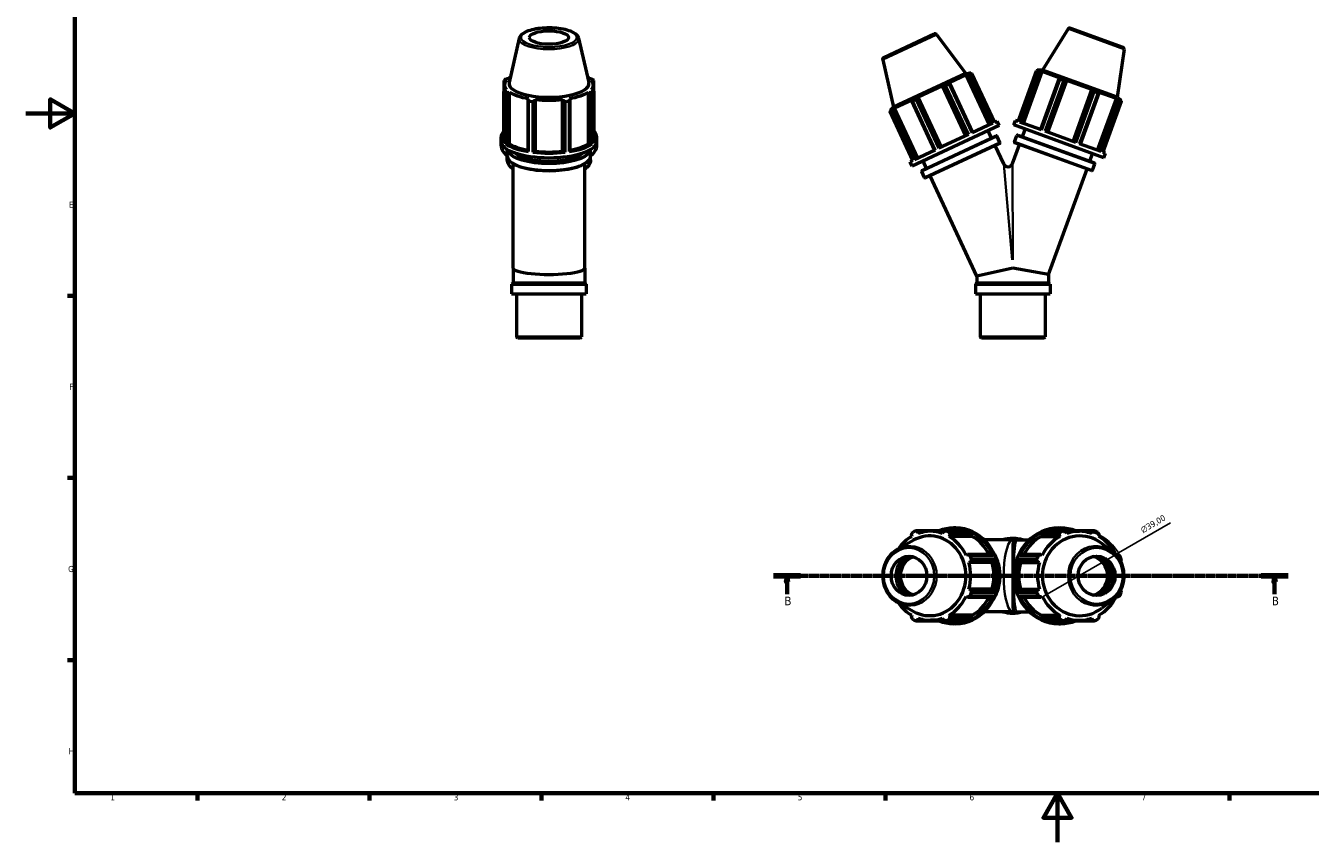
# Model space of a CAD drawing. Header units: millimetres. Extents: x 0 to 908, y 0 to 594.
# Tile 1 of 4: x 0 to 524, y 0 to 333. Entities that reach past the tile are written whole.
import ezdxf

# ---------------------------------------------------------------- set-up
doc = ezdxf.new("R2010")
doc.units = ezdxf.units.MM
doc.linetypes.add('CHAIN', pattern=[0.7087, 0.4724, -0.0591, 0.1181, -0.0591])
for name, color, linetype, lineweight in [('Border (ISO)', 7, 'Continuous', 70), ('Dimension (ISO)', 7, 'Continuous', 25), ('Section Line (ISO)', 7, 'CHAIN', 70), ('Visible (ISO)', 7, 'Continuous', 50), ('Visible Narrow (ISO)', 7, 'Continuous', 35)]:
    doc.layers.add(name, color=color, linetype=linetype, lineweight=lineweight)
doc.styles.add('Label Text (ISO)', font='tahoma.ttf')
doc.styles.add('Note Text (ISO)', font='tahoma.ttf')
doc.dimstyles.new('Default (ISO)', dxfattribs={"dimtxt": 2.5, "dimasz": 2.5, "dimexe": 3.175, "dimexo": 0, "dimgap": 0.762, "dimtad": 1, "dimrnd": 1e-08, "dimzin": 0, "dimtxsty": 'Note Text (ISO)', "dimcen": 0.09, "dimdle": 10, "dimclrd": 256, "dimclre": 256, "dimclrt": 232, "dimazin": 0, "dimtfac": 1.40208, "dimtmove": 0, "dimatfit": 3, "dimfxl": 1, "dimtolj": 1, "dimtzin": 0, "dimlwd": -1, "dimlwe": -1, "dimarcsym": 0})

# ---------------------------------------------------------------- blocks, each defined once
blk = doc.blocks.new('Borders Default Border')
at = {"layer": 'Border (ISO)'}
for p, q in [((20, 222.75), (17.1, 222.75)), ((20, 148.5), (17.1, 148.5)), ((20, 74.25), (17.1, 74.25)), ((70.08, 20), (70.08, 17.1)), ((140.17, 20), (140.17, 17.1)), ((210.25, 20), (210.25, 17.1)), ((280.33, 20), (280.33, 17.1)), ((350.42, 20), (350.42, 17.1)), ((490.58, 20), (490.58, 17.1))]:
    blk.add_line(p, q, dxfattribs=at)
at = {"layer": 'Border (ISO)', "flags": 128}
for points in [[(20, 20), (20, 574), (821, 574), (821, 20), (20, 20)], [(0, 297), (20, 297), (10, 302.77), (10, 291.23), (20, 297)], [(420.5, 0), (420.5, 20), (414.73, 10), (426.27, 10), (420.5, 20)]]:
    blk.add_lwpolyline(points, dxfattribs=at)
at = {"layer": 'Border (ISO)', "color": 232, "true_color": 0xca0064, "char_height": 2.5, "attachment_point": 7, "style": 'Note Text (ISO)'}
for s, insert in [('E', (17.64, 258.63)), ('F', (17.7, 184.38)), ('G', (17.31, 110.08)), ('H', (17.44, 35.88)), ('1', (34.48, 17.1)), ('2', (104.37, 17.1)), ('3', (174.43, 17.05)), ('4', (244.42, 17.1)), ('5', (314.64, 17.05)), ('6', (384.66, 17.05)), ('7', (454.77, 17.1))]:
    blk.add_mtext(s, dxfattribs=dict(at, insert=insert))
blk = doc.blocks.new('2dTransSection0')
at = {"layer": 'Section Line (ISO)', "linetype": 'CHAIN'}
blk.add_line((304.82, 108.6), (514.45, 108.6), dxfattribs=at)
at = {"layer": 'Section Line (ISO)', "linetype": 'Continuous', "lineweight": 140}
for p, q in [((304.82, 108.6), (315.77, 108.6)), ((503.49, 108.6), (514.45, 108.6))]:
    blk.add_line(p, q, dxfattribs=at)
at = {"layer": 'Section Line (ISO)', "linetype": 'Continuous'}
for p, q in [((310.29, 108.6), (309.79, 106.1)), ((309.79, 106.1), (310.79, 106.1)), ((310.29, 106.1), (310.29, 108.6)), ((310.79, 106.1), (310.29, 108.6)), ((310.29, 101.18), (310.29, 106.1)), ((508.97, 108.6), (508.47, 106.1)), ((508.47, 106.1), (509.47, 106.1)), ((508.97, 106.1), (508.97, 108.6)), ((509.47, 106.1), (508.97, 108.6)), ((508.97, 101.18), (508.97, 106.1))]:
    blk.add_line(p, q, dxfattribs=at)
at = {"layer": 'Section Line (ISO)', "linetype": 'Continuous', "flags": 128}
for points in [[(310.79, 106.1), (310.29, 108.6), (309.79, 106.1), (310.79, 106.1)], [(509.47, 106.1), (508.97, 108.6), (508.47, 106.1), (509.47, 106.1)]]:
    blk.add_lwpolyline(points, dxfattribs=at)
at = {"layer": 'Section Line (ISO)'}
for points in [[(310.79, 106.1), (310.29, 108.6), (309.79, 106.1), (310.79, 106.1)], [(509.47, 106.1), (508.97, 108.6), (508.47, 106.1), (509.47, 106.1)]]:
    blk.add_solid(points, dxfattribs=at)
at = {"layer": 'Section Line (ISO)', "char_height": 3.5, "attachment_point": 7, "style": 'Label Text (ISO)'}
for insert in [(309.23, 96.6), (507.9, 96.6)]:
    blk.add_mtext('B', dxfattribs=dict(at, insert=insert))
blk = doc.blocks.new('*D12')
at = {"layer": 'Defpoints', "color": 0, "transparency": 16777216}
for p in [(445.36, 117.9), (413.14, 99.3)]:
    blk.add_point(p, dxfattribs=at)
at = {"layer": 'Dimension (ISO)', "transparency": 16777216}
for p, q in [((445.36, 117.9), (466.58, 130.15)), ((415.31, 100.55), (443.19, 116.65))]:
    blk.add_line(p, q, dxfattribs=at)
blk.add_arc((429.25, 108.6), 18.6, 20.2186, 109.792, dxfattribs=at)
for points in [[(442.98, 117.01), (443.4, 116.29), (445.36, 117.9)], [(415.1, 100.91), (415.52, 100.19), (413.14, 99.3)]]:
    blk.add_solid(points, dxfattribs=at)
at = {"layer": 'Dimension (ISO)', "color": 232, "true_color": 0xca0064, "transparency": 16777216, "insert": (454.04, 128.13), "char_height": 2.5, "attachment_point": 1, "rotation": 30, "style": 'Note Text (ISO)'}
blk.add_mtext('\\A1;\\fAIGDT|b0|i0;\\H2.5000;n\\fTahoma|b0|i0;\\H2.5000;39,00', dxfattribs=at)

msp = doc.modelspace()

# ---------------------------------------------------------------- linework, layer by layer
at = {"layer": 'Visible (ISO)'}
for p, q in [((424.8312, 331.5027), (414.3393, 314.7123)), ((425.7832, 331.8306), (447.1183, 324.0652)), ((201.1496, 327.6735), (197.0455, 309.5841)), ((225.3462, 327.6735), (229.4503, 309.5841)), ((349.6984, 319.8118), (370.2755, 329.407)), ((371.2525, 329.1635), (383.1678, 313.3513)), ((447.6369, 323.2021), (444.8814, 303.5958)), ((349.257, 318.9068), (353.7108, 299.6152)), ((404.4852, 293.7695), (412.0078, 314.4375)), ((412.6704, 314.1963), (405.1479, 293.5284)), ((412.6704, 314.1963), (412.0078, 314.4375)), ((412.2458, 314.4684), (412.3597, 314.7814)), ((413.1484, 314.4943), (412.3597, 314.7814)), ((414.3393, 314.7123), (412.3597, 314.7814)), ((413.1484, 314.4943), (412.5591, 314.5065)), ((444.8814, 303.5958), (414.3393, 314.7123)), ((194.8998, 310.4204), (194.8998, 305.9038)), ((195.3943, 310.3255), (195.9523, 310.444)), ((195.3943, 309.6673), (195.3943, 310.3255)), ((197.162, 311.4429), (196.6431, 311.3566)), ((229.8528, 311.3566), (229.3339, 311.4429)), ((230.5436, 310.444), (231.1015, 310.3255)), ((231.1015, 310.3255), (231.1015, 309.6673)), ((231.596, 305.9038), (231.596, 310.4204)), ((383.1678, 313.3513), (353.7108, 299.6152)), ((376.4125, 309.0365), (374.8696, 308.317)), ((383.2768, 312.7267), (376.2872, 309.4674)), ((376.6124, 309.4093), (376.2872, 309.4674)), ((376.4125, 309.0365), (385.7077, 289.1028)), ((386.0147, 289.2459), (376.6124, 309.4093)), ((383.1678, 313.3513), (385.1339, 313.5927)), ((383.2768, 312.7267), (383.8274, 312.7737)), ((392.7595, 292.3911), (383.2768, 312.7267)), ((383.8274, 312.7737), (393.2298, 292.6104)), ((385.1339, 313.5927), (384.3732, 313.238)), ((384.9592, 313.3015), (384.3732, 313.238)), ((385.5145, 313.2808), (384.8754, 312.9828)), ((394.1706, 293.0491), (384.8754, 312.9828)), ((385.2747, 313.2908), (385.1339, 313.5927)), ((385.5145, 313.2808), (394.8097, 293.3471)), ((406.1234, 293.1733), (413.7326, 314.0794)), ((406.611, 292.9958), (414.2852, 314.0806)), ((421.2134, 311.3566), (413.6042, 290.4505)), ((413.7326, 314.0794), (414.2852, 314.0806)), ((413.9225, 290.3347), (421.445, 311.0026)), ((421.5322, 311.4429), (414.2852, 314.0806)), ((423.0447, 310.4204), (415.5222, 289.7524)), ((416.4371, 289.4194), (424.0463, 310.3255)), ((416.6024, 289.3593), (424.2766, 310.444)), ((421.5322, 311.4429), (421.2134, 311.3566)), ((423.0447, 310.4204), (421.445, 311.0026)), ((424.0463, 310.3255), (424.2766, 310.444)), ((434.5255, 306.7137), (424.2766, 310.444)), ((194.8998, 285.2358), (194.8998, 305.9038)), ((195.1129, 306.151), (195.1129, 308.5789)), ((195.9523, 306.7137), (195.3943, 306.4749)), ((195.605, 305.3215), (195.605, 284.6536)), ((196.6431, 305.4438), (197.162, 305.7148)), ((196.6431, 284.5377), (196.6431, 305.4438)), ((197.162, 284.6301), (197.162, 305.7148)), ((229.3339, 305.7148), (229.8528, 305.4438)), ((229.3339, 284.6301), (229.3339, 305.7148)), ((229.8528, 305.4438), (229.8528, 284.5377)), ((231.1015, 306.4749), (230.5436, 306.7137)), ((230.8909, 284.6536), (230.8909, 305.3215)), ((231.3829, 306.151), (231.3829, 308.5789)), ((231.596, 305.9038), (231.596, 285.2358)), ((373.6404, 308.2332), (363.7556, 303.6238)), ((373.6404, 308.2332), (373.8801, 308.1352)), ((383.123, 287.8975), (373.6404, 308.2332)), ((373.8801, 308.1352), (383.2825, 287.9719)), ((384.1648, 288.3833), (374.8696, 308.317)), ((426.8512, 285.629), (434.5255, 306.7137)), ((434.6257, 306.4749), (427.0165, 285.5688)), ((427.9314, 285.2358), (435.454, 305.9038)), ((437.0536, 305.3215), (429.5311, 284.6536)), ((429.8495, 284.5377), (437.4587, 305.4438)), ((434.5255, 306.7137), (434.6257, 306.4749)), ((437.0536, 305.3215), (435.454, 305.9038)), ((437.4587, 305.4438), (437.2698, 305.7148)), ((444.5169, 303.0771), (437.2698, 305.7148)), ((204.8741, 303.0771), (204.604, 302.721)), ((204.604, 302.721), (204.604, 281.8149)), ((204.9428, 281.4599), (204.9428, 302.1278)), ((206.6451, 301.8867), (206.6451, 281.2187)), ((207.6187, 302.294), (207.7946, 302.6634)), ((207.6187, 281.3878), (207.6187, 302.294)), ((207.7946, 281.5787), (207.7946, 302.6634)), ((218.7012, 302.6634), (218.8771, 302.294)), ((218.7012, 281.5787), (218.7012, 302.6634)), ((218.8771, 302.294), (218.8771, 281.3878)), ((219.8507, 281.2187), (219.8507, 301.8867)), ((221.5531, 302.1278), (221.5531, 281.4599)), ((221.8919, 302.721), (221.6217, 303.0771)), ((221.8919, 281.8149), (221.8919, 302.721)), ((353.7108, 299.6152), (352.2621, 298.2643)), ((353.0228, 298.619), (352.2621, 298.2643)), ((353.0228, 298.619), (352.5975, 298.211)), ((353.7292, 298.7387), (354.1192, 299.1303)), ((363.1316, 278.5754), (353.7292, 298.7387)), ((361.1087, 302.3896), (354.1192, 299.1303)), ((363.6018, 278.7946), (354.1192, 299.1303)), ((361.1087, 302.3896), (360.9443, 302.1031)), ((360.9443, 302.1031), (370.3466, 281.9398)), ((362.9012, 302.7361), (361.3584, 302.0166)), ((370.6536, 282.0829), (361.3584, 302.0166)), ((362.9012, 302.7361), (372.1965, 282.8024)), ((363.6765, 303.3772), (363.7556, 303.6238)), ((373.0789, 283.2139), (363.6765, 303.3772)), ((373.2383, 283.2882), (363.7556, 303.6238)), ((436.8427, 281.9924), (444.5169, 303.0771)), ((444.9395, 302.721), (437.3303, 281.8149)), ((438.3058, 281.4599), (445.8283, 302.1278)), ((446.4909, 301.8867), (438.9684, 281.2187)), ((444.5169, 303.0771), (444.9395, 302.721)), ((444.8814, 303.5958), (446.4424, 302.3763)), ((446.1129, 302.294), (445.6536, 302.6634)), ((446.4424, 302.3763), (445.6536, 302.6634)), ((446.4909, 301.8867), (445.8283, 302.1278)), ((446.3284, 302.0633), (446.4424, 302.3763)), ((352.8955, 298.0703), (352.2564, 297.7723)), ((361.5516, 277.8386), (352.2564, 297.7723)), ((352.4029, 297.9624), (352.2621, 298.2643)), ((352.8955, 298.0703), (362.1907, 278.1366)), ((395.8537, 293.8339), (394.8097, 293.3471)), ((396.6778, 292.0666), (395.8537, 293.8339)), ((402.7359, 292.3311), (403.4028, 294.1635)), ((404.4852, 293.7695), (403.4028, 294.1635)), ((413.9225, 290.3347), (405.1479, 293.5284)), ((396.6778, 292.0666), (361.3318, 275.5845)), ((384.1648, 288.3833), (372.1965, 282.8024)), ((394.1706, 293.0491), (385.7077, 289.1028)), ((393.6682, 286.9853), (392.2595, 290.0064)), ((439.3839, 278.9923), (402.7359, 292.3311)), ((402.9473, 285.5002), (403.8685, 288.0311)), ((404.2786, 288.2223), (435.561, 276.8365)), ((406.1768, 287.5315), (407.3169, 290.6638)), ((427.9314, 285.2358), (415.5222, 289.7524)), ((193.7479, 285.6617), (193.7479, 287.4941)), ((193.7479, 283.8256), (193.7479, 285.5929)), ((195.605, 284.6536), (196.6431, 284.5377)), ((196.6431, 284.5377), (197.162, 284.6301)), ((229.3339, 284.6301), (229.8528, 284.5377)), ((229.8528, 284.5377), (230.8909, 284.6536)), ((232.7479, 285.6617), (232.7479, 287.4941)), ((232.7479, 283.8256), (232.7479, 285.5929)), ((365.328, 273.7701), (395.499, 287.839)), ((396.9077, 284.818), (366.7367, 270.749)), ((398.5922, 276.4259), (395.077, 283.9643)), ((397.0625, 285.2432), (395.9242, 287.6842)), ((402.1919, 276.583), (405.0367, 284.3992)), ((434.4209, 273.7042), (403.1386, 285.09)), ((438.3058, 281.4599), (429.5311, 284.6536)), ((196.2829, 279.6978), (196.2829, 282.2287)), ((196.2829, 278.0735), (196.2829, 279.6978)), ((204.604, 281.8149), (204.9428, 281.4599)), ((206.6451, 281.2187), (207.6187, 281.3878)), ((207.6187, 281.3878), (207.7946, 281.5787)), ((218.7012, 281.5787), (218.8771, 281.3878)), ((218.8771, 281.3878), (219.8507, 281.2187)), ((221.5531, 281.4599), (221.8919, 281.8149)), ((230.2129, 279.6978), (230.2129, 282.2287)), ((230.2129, 278.0735), (230.2129, 279.6978)), ((361.5516, 277.8386), (360.5077, 277.3518)), ((370.6536, 282.0829), (362.1907, 278.1366)), ((367.1587, 274.6237), (365.75, 277.6448)), ((433.6628, 277.5274), (434.8029, 280.6597)), ((440.0508, 280.8247), (438.9684, 281.2187)), ((439.3839, 278.9923), (440.0508, 280.8247)), ((198.6229, 233.9786), (198.6229, 276.604)), ((227.8729, 233.9786), (227.8729, 276.604)), ((361.3318, 275.5845), (360.5077, 277.3518)), ((366.3115, 270.9038), (365.1732, 273.3448)), ((416.8738, 231.3999), (432.5227, 274.3951)), ((434.8311, 273.8954), (435.7522, 276.4263)), ((387.6238, 230.7363), (368.5675, 271.6027)), ((198.6229, 233.9786), (198.6229, 228.1509)), ((227.8729, 233.9786), (227.8729, 228.1509)), ((402.2488, 233.9786), (387.6238, 230.7363)), ((387.6238, 230.7363), (387.6238, 228.1509)), ((416.8738, 231.3999), (402.2488, 233.9786)), ((416.8738, 231.3999), (416.8738, 228.1509)), ((198.0444, 227.3974), (228.4515, 227.3974)), ((198.0444, 227.3974), (198.0444, 223.4599)), ((228.4515, 227.3974), (228.4515, 223.4599)), ((387.0452, 227.3974), (417.4523, 227.3974)), ((387.0452, 227.3974), (387.0452, 223.4599)), ((417.4523, 227.3974), (417.4523, 223.4599)), ((198.0444, 223.4599), (228.4515, 223.4599)), ((200.0274, 223.4599), (200.0274, 205.9887)), ((226.4684, 223.4599), (226.4684, 205.9887)), ((387.0452, 223.4599), (417.4523, 223.4599)), ((389.0283, 223.4599), (389.0283, 205.9887)), ((415.4693, 223.4599), (415.4693, 205.9887)), ((200.0274, 205.9887), (226.4684, 205.9887)), ((200.5562, 205.4599), (200.0274, 205.9887)), ((225.9396, 205.4599), (200.5562, 205.4599)), ((225.9396, 205.4599), (226.4684, 205.9887)), ((389.0283, 205.9887), (415.4693, 205.9887)), ((389.5571, 205.4599), (389.0283, 205.9887)), ((414.9404, 205.4599), (389.5571, 205.4599)), ((414.9404, 205.4599), (415.4693, 205.9887)), ((372.1965, 126.9454), (362.9012, 126.9454)), ((363.6765, 126.4509), (365.8137, 126.4509)), ((363.7556, 125.8929), (363.6765, 126.4509)), ((374.4427, 126.7323), (368.698, 126.7323)), ((372.5767, 126.7323), (372.1965, 126.9454)), ((373.8801, 126.4509), (373.6404, 125.8929)), ((374.8696, 126.9454), (384.1648, 126.9454)), ((385.7077, 126.2402), (376.4125, 126.2402)), ((379.0048, 128.0973), (378.1807, 128.0973)), ((386.0147, 125.2021), (385.7077, 126.2402)), ((413.9225, 126.2402), (413.6042, 125.2021)), ((421.445, 126.2402), (413.9225, 126.2402)), ((415.5222, 126.9454), (423.0447, 126.9454)), ((421.0599, 128.0973), (421.7268, 128.0973)), ((423.4767, 126.7323), (429.401, 126.7323)), ((424.2766, 125.8929), (424.0463, 126.4509)), ((427.9314, 126.9454), (427.5372, 126.7323)), ((435.454, 126.9454), (427.9314, 126.9454)), ((432.3915, 126.4509), (434.6257, 126.4509)), ((434.6257, 126.4509), (434.5255, 125.8929)), ((355.2416, 119.398), (361.7256, 123.0619)), ((360.9443, 125.2021), (361.1087, 124.6832)), ((376.2872, 124.6832), (376.6124, 125.2021)), ((385.7699, 124.6832), (376.2872, 124.6832)), ((376.6124, 125.2021), (386.0147, 125.2021)), ((385.7699, 124.6832), (386.0147, 125.2021)), ((402.2488, 123.2223), (390.6944, 123.2223)), ((402.2488, 123.2223), (408.9397, 123.2223)), ((413.6042, 125.2021), (413.858, 124.6832)), ((413.6042, 125.2021), (421.2134, 125.2021)), ((413.858, 124.6832), (421.5322, 124.6832)), ((421.2134, 125.2021), (421.5322, 124.6832)), ((437.2698, 124.6832), (437.4587, 125.2021)), ((442.8933, 118.4477), (438.5286, 121.7893)), ((383.8274, 117.2412), (383.2768, 116.9711)), ((393.2298, 117.2412), (383.8274, 117.2412)), ((384.8754, 116.9024), (394.1706, 116.9024)), ((394.8097, 115.2001), (385.5145, 115.2001)), ((394.1706, 116.9024), (393.2298, 117.2412)), ((394.3615, 114.2265), (394.8097, 115.2001)), ((404.4852, 115.2001), (404.9499, 114.2265)), ((412.0078, 115.2001), (404.4852, 115.2001)), ((406.1234, 117.2412), (405.1479, 116.9024)), ((405.1479, 116.9024), (412.6704, 116.9024)), ((413.7326, 117.2412), (406.1234, 117.2412)), ((414.2852, 116.9711), (413.7326, 117.2412)), ((444.382, 117.2412), (444.9395, 117.2412)), ((444.9395, 117.2412), (444.5169, 116.9711)), ((384.3732, 114.0506), (384.9592, 114.2265)), ((393.8558, 114.0506), (384.3732, 114.0506)), ((384.9592, 114.2265), (394.3615, 114.2265)), ((393.8558, 114.0506), (394.3615, 114.2265)), ((404.9499, 114.2265), (405.4742, 114.0506)), ((404.9499, 114.2265), (412.5591, 114.2265)), ((405.4742, 114.0506), (413.1484, 114.0506)), ((412.5591, 114.2265), (413.1484, 114.0506)), ((383.2768, 100.2235), (383.8274, 99.9533)), ((383.8274, 99.9533), (393.2298, 99.9533)), ((393.8558, 103.144), (384.3732, 103.144)), ((384.9592, 102.9681), (384.3732, 103.144)), ((394.1706, 100.2921), (384.8754, 100.2921)), ((394.3615, 102.9681), (384.9592, 102.9681)), ((385.5145, 101.9945), (394.8097, 101.9945)), ((393.2298, 99.9533), (394.1706, 100.2921)), ((394.3615, 102.9681), (393.8558, 103.144)), ((394.8097, 101.9945), (394.3615, 102.9681)), ((404.9499, 102.9681), (404.4852, 101.9945)), ((404.4852, 101.9945), (412.0078, 101.9945)), ((405.4742, 103.144), (404.9499, 102.9681)), ((412.5591, 102.9681), (404.9499, 102.9681)), ((405.1479, 100.2921), (406.1234, 99.9533)), ((412.6704, 100.2921), (405.1479, 100.2921)), ((405.4742, 103.144), (413.1484, 103.144)), ((406.1234, 99.9533), (413.7326, 99.9533)), ((413.1484, 103.144), (412.5591, 102.9681)), ((413.7326, 99.9533), (414.2852, 100.2235)), ((444.9395, 99.9533), (444.382, 99.9533)), ((444.5169, 100.2235), (444.9395, 99.9533)), ((355.2416, 97.7966), (361.7256, 94.1327)), ((442.8933, 98.7468), (438.5286, 95.4053)), ((361.1087, 92.5113), (360.9443, 91.9924)), ((362.9012, 90.2492), (372.1965, 90.2492)), ((363.6765, 90.7437), (363.7556, 91.3016)), ((365.8137, 90.7437), (363.6765, 90.7437)), ((374.4427, 90.4623), (368.698, 90.4623)), ((372.1965, 90.2492), (372.5767, 90.4623)), ((373.6404, 91.3016), (373.8801, 90.7437)), ((384.1648, 90.2492), (374.8696, 90.2492)), ((385.7699, 92.5113), (376.2872, 92.5113)), ((376.6124, 91.9924), (376.2872, 92.5113)), ((376.4125, 90.9543), (385.7077, 90.9543)), ((386.0147, 91.9924), (376.6124, 91.9924)), ((379.0048, 89.0973), (378.1807, 89.0973)), ((385.7077, 90.9543), (386.0147, 91.9924)), ((386.0147, 91.9924), (385.7699, 92.5113)), ((402.2488, 93.9723), (390.6944, 93.9723)), ((402.2488, 93.9723), (408.9397, 93.9723)), ((413.858, 92.5113), (413.6042, 91.9924)), ((413.6042, 91.9924), (413.9225, 90.9543)), ((421.2134, 91.9924), (413.6042, 91.9924)), ((413.858, 92.5113), (421.5322, 92.5113)), ((413.9225, 90.9543), (421.445, 90.9543)), ((423.0447, 90.2492), (415.5222, 90.2492)), ((421.0599, 89.0973), (421.7268, 89.0973)), ((421.5322, 92.5113), (421.2134, 91.9924)), ((423.4767, 90.4623), (429.401, 90.4623)), ((424.0463, 90.7437), (424.2766, 91.3016)), ((427.5372, 90.4623), (427.9314, 90.2492)), ((427.9314, 90.2492), (435.454, 90.2492)), ((434.6257, 90.7437), (432.3915, 90.7437)), ((434.5255, 91.3016), (434.6257, 90.7437)), ((437.4587, 91.9924), (437.2698, 92.5113))]:
    msp.add_line(p, q, dxfattribs=at)
for centre, radius, start, end in [((425.5096, 331.0788), 0.8, 70, 148), ((370.6136, 328.682), 0.8, 37, 115), ((350.0365, 319.0867), 0.8, 115, 193), ((446.8447, 323.3135), 0.8, 352, 70), ((404.1692, 287.9216), 0.32, 70, 160), ((395.6342, 287.549), 0.32, 25, 115), ((396.7725, 285.108), 0.32, 295, 25), ((403.248, 285.3907), 0.32, 160, 250), ((365.4632, 273.48), 0.32, 115, 205), ((400.3595, 277.25), 1.95, 205, 340), ((434.5304, 274.0049), 0.32, 250, 340), ((435.4515, 276.5358), 0.32, 340, 70), ((366.6015, 271.039), 0.32, 205, 295), ((197.8429, 228.1509), 0.78, 284.965488, 0), ((228.6529, 228.1509), 0.78, 180, 255.034512), ((386.8438, 228.1509), 0.78, 284.965488, 0), ((417.6538, 228.1509), 0.78, 180, 255.034512), ((402.2488, 108.5973), 15.2036, 74.142615, 105.857385), ((402.2488, 108.5973), 15.2036, 254.142615, 285.857385)]:
    msp.add_arc(centre, radius, start, end, dxfattribs=at)
for centre, major_axis, ratio in [((213.2479, 327.9479), (-8, 0), 0.34202014), ((359.9869, 108.5973), (0, -8), 0.90630779), ((436.4508, 108.5973), (0, -8), 0.93969262)]:
    msp.add_ellipse(centre, major_axis=major_axis, ratio=ratio, dxfattribs=at)
for centre, major_axis, ratio, start_param, end_param in [((213.2479, 308.5789), (-18.135, 0), 0.34202014, 5.97775269, 6.58861793), ((213.2479, 308.1621), (-19.5, 0), 0.34202014, 5.84322243, 5.93775002), ((213.2479, 309.154), (-16.2511, 0), 0.34202014, 6.20574366, 9.5022196), ((213.2479, 308.5789), (-18.135, 0), 0.34202014, 5.76233399, 5.80321976), ((213.2479, 308.5789), (-18.135, 0), 0.34202014, 3.6215582, 3.66244397), ((213.2479, 308.5789), (18.135, 0), 0.34202014, 5.97775269, 6.58861793), ((213.2479, 308.1621), (19.5, 0), 0.34202014, 0.34543529, 0.43996288), ((213.2479, 308.1621), (-19.5, 0), 0.34202014, 0.34543529, 0.43996288), ((213.2479, 308.5789), (18.135, 0), 0.34202014, 3.6215582, 4.23242344), ((213.2479, 308.5789), (18.135, 0), 0.34202014, 5.19235452, 5.80321976), ((213.2479, 308.1621), (19.5, 0), 0.34202014, 5.84322243, 5.93775002), ((213.2479, 308.1621), (19.5, 0), 0.34202014, 4.2724261, 4.36695369), ((213.2479, 308.5789), (18.135, 0), 0.34202014, 4.40695636, 5.0178216), ((213.2479, 308.1621), (19.5, 0), 0.34202014, 5.05782427, 5.15235186), ((213.2479, 287.4941), (-19.5, 0), 0.34202014, 5.93775002, 6.62862059), ((213.2479, 287.4941), (19.5, 0), 0.34202014, 5.93775002, 6.62862059), ((213.2479, 283.8256), (-19.5, 0), 0.42261826, 6.15972566, 6.79877931), ((213.2479, 285.6617), (-19.5, 0), 0.34202014, 0, 3.14159265), ((213.2479, 285.5929), (-19.5, 0), 0.42261826, 6.27856667, 6.28318531), ((213.2479, 287.4941), (19.5, 0), 0.34202014, 3.58155553, 4.2724261), ((213.2479, 287.4941), (18.135, 0), 0.34202014, 3.6215582, 4.2155561), ((213.2479, 287.4941), (19.5, 0), 0.34202014, 5.15235186, 5.84322243), ((213.2479, 287.4941), (18.135, 0), 0.34202014, 5.20922186, 5.80321976), ((213.2479, 283.8256), (19.5, 0), 0.42261826, 5.7675913, 6.40664495), ((213.2479, 285.5929), (19.5, 0), 0.42261826, 0, 0.00461863), ((213.2479, 282.5294), (-14.625, 0), 0.34202014, 0.31300748, 2.82858518), ((213.2479, 287.4941), (19.5, 0), 0.34202014, 4.36695369, 5.05782427), ((213.2479, 287.4941), (18.135, 0), 0.34202014, 4.40695636, 5.0178216), ((213.2479, 233.9786), (14.625, 0), 0.17632698, 3.14159265, 6.28318531), ((368.8854, 108.5973), (0, 19.5), 0.90630779, 0.34543529, 0.43996288), ((368.4393, 108.5973), (0, -16.2511), 0.90630779, 5.80988191, 9.89808136), ((368.698, 108.5973), (0, 18.135), 0.90630779, 5.97775269, 6.58861793), ((378.1807, 108.5973), (0, 19.5), 0.90630779, 5.93775002, 6.62862059), ((368.8854, 108.5973), (0, 19.5), 0.90630779, 5.84322243, 5.93775002), ((379.0048, 108.5973), (0, -19.5), 0.90630779, 0, 3.14159265), ((378.1807, 108.5973), (0, 19.5), 0.90630779, 5.15235186, 5.84322243), ((421.0599, 108.5973), (0, 19.5), 0.93969262, 0, 3.14159265), ((421.7268, 108.5973), (0, -19.5), 0.93969262, 3.58155553, 4.2724261), ((429.6104, 108.5973), (0, 16.2511), 0.93969262, 5.65954465, 10.04841862), ((421.7268, 108.5973), (0, 19.5), 0.93969262, 5.93775002, 6.62862059), ((429.2493, 108.5973), (0, 19.5), 0.93969262, 0.34543529, 0.43996288), ((429.401, 108.5973), (0, 18.135), 0.93969262, 5.97775269, 6.58861793), ((429.2493, 108.5973), (0, 19.5), 0.93969262, 5.84322243, 5.93775002), ((368.698, 108.5973), (0, -18.135), 0.90630779, 3.6215582, 4.05830573), ((368.698, 108.5973), (0, 18.135), 0.90630779, 5.19235452, 5.80321976), ((378.1807, 108.5973), (0, 18.135), 0.90630779, 5.20922186, 5.80321976), ((421.7268, 108.5973), (0, -18.135), 0.93969262, 3.6215582, 4.2155561), ((429.401, 108.5973), (0, -18.135), 0.93969262, 3.6215582, 4.23242344), ((429.401, 108.5973), (0, 18.135), 0.93969262, 5.19235452, 5.80321976), ((363.5088, 108.5973), (0, -9.7713), 0.90630779, 3.8018952, 5.62288276), ((363.5088, 108.5973), (0, 8.48), 0.90630779, 0.35666274, 2.78492992), ((363.7116, 108.5973), (0, -8), 0.90630779, 3.40136216, 6.0234158), ((368.8854, 108.5973), (0, 19.5), 0.90630779, 5.05782427, 5.15235186), ((378.1807, 108.5973), (0, 19.5), 0.90630779, 4.36695369, 5.05782427), ((421.7268, 108.5973), (0, -19.5), 0.93969262, 4.36695369, 5.05782427), ((429.2493, 108.5973), (0, -19.5), 0.93969262, 4.2724261, 4.36695369), ((433.4364, 108.5973), (0, 8), 0.93969262, 3.34344758, 6.08133038), ((433.6006, 108.5973), (0, -8.48), 0.93969262, 0.33907337, 2.80251928), ((433.6006, 108.5973), (0, 9.7713), 0.93969262, 3.89793539, 5.52684258), ((429.2493, 108.5973), (0, 19.5), 0.93969262, 5.05782427, 5.15235186), ((368.698, 108.5973), (0, 18.135), 0.90630779, 4.40695636, 5.0178216), ((378.1807, 108.5973), (0, 18.135), 0.90630779, 4.40695636, 5.0178216), ((421.7268, 108.5973), (0, -18.135), 0.93969262, 4.40695636, 5.0178216), ((429.401, 108.5973), (0, -18.135), 0.93969262, 4.40695636, 5.0178216), ((368.698, 108.5973), (0, 18.135), 0.90630779, 3.6215582, 4.23242344), ((368.8854, 108.5973), (0, 19.5), 0.90630779, 4.2724261, 4.36695369), ((378.1807, 108.5973), (0, 19.5), 0.90630779, 3.58155553, 4.2724261), ((378.1807, 108.5973), (0, 18.135), 0.90630779, 3.6215582, 4.2155561), ((421.7268, 108.5973), (0, -19.5), 0.93969262, 5.15235186, 5.84322243), ((421.7268, 108.5973), (0, -18.135), 0.93969262, 5.20922186, 5.80321976), ((429.2493, 108.5973), (0, -19.5), 0.93969262, 5.05782427, 5.15235186), ((429.401, 108.5973), (0, -18.135), 0.93969262, 5.19235452, 5.80321976), ((429.401, 108.5973), (0, 18.135), 0.93969262, 3.6215582, 4.23242344), ((429.2493, 108.5973), (0, 19.5), 0.93969262, 4.2724261, 4.36695369), ((368.698, 108.5973), (0, -18.135), 0.90630779, 5.36647224, 5.80321976), ((368.8854, 108.5973), (0, -19.5), 0.90630779, 5.84322243, 5.93775002), ((368.698, 108.5973), (0, -18.135), 0.90630779, 5.97775269, 6.58861793), ((378.1807, 108.5973), (0, -19.5), 0.90630779, 5.93775002, 6.62862059), ((368.8854, 108.5973), (0, -19.5), 0.90630779, 0.34543529, 0.43996288), ((421.7268, 108.5973), (0, -19.5), 0.93969262, 5.93775002, 6.62862059), ((429.2493, 108.5973), (0, -19.5), 0.93969262, 5.84322243, 5.93775002), ((429.401, 108.5973), (0, -18.135), 0.93969262, 5.97775269, 6.58861793), ((429.2493, 108.5973), (0, -19.5), 0.93969262, 0.34543529, 0.43996288)]:
    msp.add_ellipse(centre, major_axis=major_axis, ratio=ratio, start_param=start_param, end_param=end_param, dxfattribs=at)
for points, knots in [([(225.3462, 327.6735), (225.2424, 328.1314), (224.9962, 328.543), (224.2002, 329.4097), (223.5617, 329.8297), (221.943, 330.5938), (220.9357, 330.9252), (218.7225, 331.4392), (217.5274, 331.6261), (215.0499, 331.8548), (213.7698, 331.8985), (211.238, 331.8428), (209.9867, 331.7439), (207.6241, 331.4108), (206.5145, 331.176), (204.5261, 330.5794), (203.6539, 330.2169), (202.2101, 329.3423), (201.6364, 328.8239), (201.2473, 328.0097), (201.1883, 327.8442), (201.1496, 327.6735)], [4.78983062, 4.78983062, 4.78983062, 4.78983062, 5.01675548, 5.01675548, 5.33942329, 5.33942329, 5.68671254, 5.68671254, 6.01961956, 6.01961956, 6.34737943, 6.34737943, 6.67421653, 6.67421653, 7.00328192, 7.00328192, 7.34001723, 7.34001723, 7.69194133, 7.69194133, 7.77653999, 7.77653999, 7.77653999, 7.77653999]), ([(196.2829, 279.6978), (196.2829, 279.0781), (196.5422, 278.4696), (197.5445, 277.2795), (198.3534, 276.701), (200.4509, 275.6584), (201.7497, 275.1982), (204.6834, 274.4508), (206.3133, 274.162), (209.7457, 273.7777), (211.5468, 273.6814), (215.1439, 273.6886), (216.9394, 273.7919), (220.3487, 274.1884), (221.9617, 274.4816), (224.8496, 275.2325), (226.1222, 275.6905), (228.2089, 276.7407), (229.0189, 277.3329), (229.9747, 278.5194), (230.2129, 279.1038), (230.2129, 279.6978)], [1.57079633, 1.57079633, 1.57079633, 1.57079633, 1.85128794, 1.85128794, 2.17345916, 2.17345916, 2.5013744, 2.5013744, 2.82522321, 2.82522321, 3.14747219, 3.14747219, 3.46932814, 3.46932814, 3.79160803, 3.79160803, 4.1155358, 4.1155358, 4.44354293, 4.44354293, 4.71238898, 4.71238898, 4.71238898, 4.71238898]), ([(198.6229, 274.3135), (197.8811, 274.8596), (197.2979, 275.4531), (196.4964, 276.7185), (196.2829, 277.3943), (196.2829, 278.0735)], [5.76203085, 5.76203085, 5.76203085, 5.76203085, 6.021651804, 6.021651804, 6.283185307, 6.283185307, 6.283185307, 6.283185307]), ([(230.2129, 278.0735), (230.2129, 277.3081), (229.9414, 276.5484), (229.0463, 275.3021), (228.52, 274.7898), (227.8729, 274.3135)], [3.141592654, 3.141592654, 3.141592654, 3.141592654, 3.436290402, 3.436290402, 3.662747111, 3.662747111, 3.662747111, 3.662747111]), ([(402.2488, 123.2223), (402.8065, 123.2223), (403.2316, 123.5102), (403.6277, 123.8938), (403.5909, 123.9304), (403.5049, 123.7285), (403.4004, 123.4101), (403.2299, 122.6569), (403.1574, 122.2781), (403.02, 121.4309), (402.9548, 120.9669), (402.8395, 120.0194), (402.7884, 119.5463), (402.6604, 118.2029), (402.5894, 117.2818), (402.4889, 115.6359), (402.4534, 114.9414), (402.4015, 113.7022), (402.3826, 113.1665), (402.3418, 111.7559), (402.3248, 110.8697), (402.3095, 109.293), (402.3079, 108.6053), (402.3142, 107.2547), (402.322, 106.5917), (402.3485, 105.1838), (402.3686, 104.441), (402.4288, 102.7552), (402.4731, 101.8247), (402.5669, 100.2757), (402.6123, 99.6372), (402.728, 98.2373), (402.8016, 97.4994), (402.9866, 95.9516), (403.1033, 95.194), (403.2851, 94.2788), (403.3494, 94.0054), (403.4977, 93.4695), (403.5951, 93.2704), (403.5601, 93.3312), (403.5196, 93.4219), (403.1516, 93.7383), (402.7442, 93.9723), (402.2488, 93.9723)], [-1.57079633, -1.57079633, -1.57079633, -1.57079633, -1.46086092, -1.46086092, -1.30918377, -1.30918377, -1.10426502, -1.10426502, -0.95809616, -0.95809616, -0.81823214, -0.81823214, -0.69646816, -0.69646816, -0.49169556, -0.49169556, -0.35182079, -0.35182079, -0.24886063, -0.24886063, -0.08447657, -0.08447657, 0.041464, 0.041464, 0.16351977, 0.16351977, 0.30339117, 0.30339117, 0.48824505, 0.48824505, 0.62711117, 0.62711117, 0.80918943, 0.80918943, 1.04997398, 1.04997398, 1.18017956, 1.18017956, 1.37548795, 1.37548795, 1.47314214, 1.47314214, 1.57079633, 1.57079633, 1.57079633, 1.57079633]), ([(355.2416, 119.398), (354.1931, 118.8054), (353.2341, 118.0295), (351.5818, 116.1847), (350.8908, 115.114), (349.8481, 112.7856), (349.4984, 111.5271), (349.1777, 108.9509), (349.2078, 107.6333), (349.6461, 105.0744), (350.0544, 103.8334), (351.2088, 101.5565), (351.9538, 100.5204), (353.5546, 98.9124), (354.367, 98.2908), (355.2416, 97.7966)], [3.61489606, 3.61489606, 3.61489606, 3.61489606, 3.93287688, 3.93287688, 4.25345141, 4.25345141, 4.57590205, 4.57590205, 4.89920423, 4.89920423, 5.22243693, 5.22243693, 5.54465877, 5.54465877, 5.80988191, 5.80988191, 5.80988191, 5.80988191]), ([(394.3814, 98.9849), (395.2841, 100.4307), (395.9809, 102.031), (396.9134, 105.4449), (397.1326, 107.2634), (397.0402, 110.8852), (396.7283, 112.6879), (395.7213, 115.7401), (395.1201, 117.0265), (394.3814, 118.2097)], [7.25074386, 7.25074386, 7.25074386, 7.25074386, 7.5612621, 7.5612621, 7.88213337, 7.88213337, 8.20310727, 8.20310727, 8.45721941, 8.45721941, 8.45721941, 8.45721941]), ([(442.8933, 98.7468), (443.8841, 99.5054), (444.7578, 100.432), (446.1893, 102.5312), (446.7454, 103.7047), (447.4823, 106.1798), (447.6619, 107.4816), (447.6249, 110.0805), (447.408, 111.3773), (446.5985, 113.8327), (446.0066, 114.9911), (444.5844, 116.9441), (443.7863, 117.764), (442.8933, 118.4477)], [2.19443698, 2.19443698, 2.19443698, 2.19443698, 2.51383604, 2.51383604, 2.83476949, 2.83476949, 3.15672219, 3.15672219, 3.47899816, 3.47899816, 3.80088303, 3.80088303, 4.08874833, 4.08874833, 4.08874833, 4.08874833])]:
    msp.add_open_spline(points, degree=3, knots=knots, dxfattribs=at)
for points, weights in [([(412.0078, 314.4375), (412.2899, 314.475), (412.5591, 314.5065)], [1, 1.00199397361, 1.0031723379]), ([(413.7326, 314.0794), (413.2132, 314.139), (412.6704, 314.1963)], [1.0031723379, 1.00199397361, 1]), ([(195.3943, 310.3255), (195.1521, 310.3743), (194.8998, 310.4204)], [1.0031723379, 1.00199397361, 1]), ([(195.605, 311.0026), (196.1346, 311.1856), (196.6431, 311.3566)], [1, 1.00199397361, 1.0031723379]), ([(229.8528, 311.3566), (230.3612, 311.1856), (230.8909, 311.0026)], [1.0031723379, 1.00199397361, 1]), ([(231.596, 310.4204), (231.3437, 310.3743), (231.1015, 310.3255)], [1, 1.00199397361, 1.0031723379]), ([(376.6124, 309.4093), (376.5134, 309.2289), (376.4125, 309.0365)], [2.80802157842, 2.7756364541, 2.74138513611]), ([(384.8754, 312.9828), (384.3397, 312.8784), (383.8274, 312.7737)], [2.74138513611, 2.7756364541, 2.80802157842]), ([(384.9592, 313.3015), (385.2301, 313.2936), (385.5145, 313.2808)], [2.80802157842, 2.7756364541, 2.74138513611]), ([(421.445, 311.0026), (421.3277, 311.1856), (421.2134, 311.3566)], [1, 1.00199397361, 1.0031723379]), ([(424.0463, 310.3255), (423.5566, 310.3743), (423.0447, 310.4204)], [1.0031723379, 1.00199397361, 1]), ([(194.8998, 305.9038), (195.1521, 306.1975), (195.3943, 306.4749)], [1, 1.00199397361, 1.0031723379]), ([(196.6431, 305.4438), (196.1346, 305.3863), (195.605, 305.3215)], [1.0031723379, 1.00199397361, 1]), ([(230.8909, 305.3215), (230.3612, 305.3863), (229.8528, 305.4438)], [1, 1.00199397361, 1.0031723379]), ([(231.1015, 306.4749), (231.3437, 306.1975), (231.596, 305.9038)], [1.0031723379, 1.00199397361, 1]), ([(374.8696, 308.317), (374.3637, 308.2265), (373.8801, 308.1352)], [2.74138513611, 2.7756364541, 2.80802157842]), ([(435.454, 305.9038), (435.0323, 306.1975), (434.6257, 306.4749)], [1, 1.00199397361, 1.0031723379]), ([(437.4587, 305.4438), (437.2611, 305.3863), (437.0536, 305.3215)], [1.0031723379, 1.00199397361, 1]), ([(204.9428, 302.1278), (204.7699, 302.4328), (204.604, 302.721)], [1, 1.00199397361, 1.0031723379]), ([(207.6187, 302.294), (207.1418, 302.0968), (206.6451, 301.8867)], [1.0031723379, 1.00199397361, 1]), ([(219.8507, 301.8867), (219.354, 302.0968), (218.8771, 302.294)], [1, 1.00199397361, 1.0031723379]), ([(221.8919, 302.721), (221.7259, 302.4328), (221.5531, 302.1278)], [1.0031723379, 1.00199397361, 1]), ([(353.7292, 298.7387), (353.3198, 298.4136), (352.8955, 298.0703)], [2.80802157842, 2.7756364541, 2.74138513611]), ([(361.3584, 302.0166), (361.1461, 302.063), (360.9443, 302.1031)], [2.74138513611, 2.7756364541, 2.80802157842]), ([(363.6765, 303.3772), (363.2957, 303.0654), (362.9012, 302.7361)], [2.80802157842, 2.7756364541, 2.74138513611]), ([(445.8283, 302.1278), (445.3757, 302.4328), (444.9395, 302.721)], [1, 1.00199397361, 1.0031723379]), ([(446.1129, 302.294), (446.2989, 302.0968), (446.4909, 301.8867)], [1.0031723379, 1.00199397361, 1]), ([(352.2564, 297.7723), (352.4294, 297.9984), (352.5975, 298.211)], [2.74138513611, 2.7756364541, 2.80802157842]), ([(360.9443, 125.2021), (361.1461, 125.7106), (361.3584, 126.2402)], [2.7960622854, 2.7638150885, 2.72970964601]), ([(362.9012, 126.9454), (363.2957, 126.6931), (363.6765, 126.4509)], [2.72970964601, 2.7638150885, 2.7960622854]), ([(373.8801, 126.4509), (374.3637, 126.6931), (374.8696, 126.9454)], [2.7960622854, 2.7638150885, 2.72970964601]), ([(376.4125, 126.2402), (376.5134, 125.7106), (376.6124, 125.2021)], [2.72970964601, 2.7638150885, 2.7960622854]), ([(421.2134, 125.2021), (421.3277, 125.7106), (421.445, 126.2402)], [1.0031723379, 1.00199397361, 1]), ([(423.0447, 126.9454), (423.5566, 126.6931), (424.0463, 126.4509)], [1, 1.00199397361, 1.0031723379]), ([(434.6257, 126.4509), (435.0323, 126.6931), (435.454, 126.9454)], [1.0031723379, 1.00199397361, 1]), ([(437.0536, 126.2402), (437.2611, 125.7106), (437.4587, 125.2021)], [1, 1.00199397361, 1.0031723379]), ([(383.8274, 117.2412), (384.3397, 117.0753), (384.8754, 116.9024)], [2.7960622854, 2.7638150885, 2.72970964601]), ([(385.5145, 115.2001), (385.2301, 114.7034), (384.9592, 114.2265)], [2.74138513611, 2.7756364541, 2.80802157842]), ([(412.5591, 114.2265), (412.2899, 114.7034), (412.0078, 115.2001)], [1.0031723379, 1.00199397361, 1]), ([(412.6704, 116.9024), (413.2132, 117.0753), (413.7326, 117.2412)], [1, 1.00199397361, 1.0031723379]), ([(444.9395, 117.2412), (445.3757, 117.0753), (445.8283, 116.9024)], [1.0031723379, 1.00199397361, 1]), ([(446.4909, 115.2001), (446.3497, 114.8347), (446.2117, 114.4801)], [1, 1.00146603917, 1.00249118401]), ([(384.8754, 100.2921), (384.3397, 100.1193), (383.8274, 99.9533)], [2.74138513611, 2.7756364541, 2.80802157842]), ([(384.9592, 102.9681), (385.2301, 102.4912), (385.5145, 101.9945)], [2.80802157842, 2.7756364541, 2.74138513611]), ([(412.0078, 101.9945), (412.2899, 102.4912), (412.5591, 102.9681)], [1, 1.00199397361, 1.0031723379]), ([(413.7326, 99.9533), (413.2132, 100.1193), (412.6704, 100.2921)], [1.0031723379, 1.00199397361, 1]), ([(445.8283, 100.2921), (445.3757, 100.1193), (444.9395, 99.9533)], [1, 1.00199397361, 1.0031723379]), ([(446.2117, 102.7144), (446.3497, 102.3599), (446.4909, 101.9945)], [1.00249118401, 1.00146603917, 1]), ([(361.3584, 90.9543), (361.1461, 91.484), (360.9443, 91.9924)], [2.74138513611, 2.7756364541, 2.80802157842]), ([(363.6765, 90.7437), (363.2957, 90.5015), (362.9012, 90.2492)], [2.80802157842, 2.7756364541, 2.74138513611]), ([(374.8696, 90.2492), (374.3637, 90.5015), (373.8801, 90.7437)], [2.74138513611, 2.7756364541, 2.80802157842]), ([(376.6124, 91.9924), (376.5134, 91.484), (376.4125, 90.9543)], [2.80802157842, 2.7756364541, 2.74138513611]), ([(421.445, 90.9543), (421.3277, 91.484), (421.2134, 91.9924)], [1, 1.00199397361, 1.0031723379]), ([(424.0463, 90.7437), (423.5566, 90.5015), (423.0447, 90.2492)], [1.0031723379, 1.00199397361, 1]), ([(435.454, 90.2492), (435.0323, 90.5015), (434.6257, 90.7437)], [1, 1.00199397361, 1.0031723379]), ([(437.4587, 91.9924), (437.2611, 91.484), (437.0536, 90.9543)], [1.0031723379, 1.00199397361, 1])]:
    msp.add_rational_spline(points, weights, degree=2, dxfattribs=at)
for points in [[(196.2874, 282.3707), (196.2844, 282.3234), (196.2829, 282.2761), (196.2829, 282.2287)], [(230.2129, 282.2287), (230.2129, 282.2761), (230.2114, 282.3234), (230.2085, 282.3707)]]:
    msp.add_open_spline(points, degree=3, dxfattribs=at)
at = {"layer": 'Visible Narrow (ISO)'}
for p, q in [((447.4965, 323.2532), (424.9716, 331.4517)), ((371.1171, 329.1003), (349.3924, 318.9699)), ((435.556, 276.4978), (404.0647, 287.9597)), ((395.7349, 287.596), (365.3625, 273.4331)), ((366.5008, 270.9921), (396.8732, 285.155)), ((403.1436, 285.4287), (434.6348, 273.9669)), ((401.9619, 237.309), (398.6035, 276.295)), ((402.1921, 276.4517), (402.2443, 237.3213)), ((198.803, 228.1509), (227.6929, 228.1509)), ((387.8038, 228.1509), (416.6937, 228.1509))]:
    msp.add_line(p, q, dxfattribs=at)
for centre, major_axis, ratio in [((213.2479, 327.9479), (-11.3522, 0), 0.34202014), ((359.9869, 108.5973), (0, -11.3522), 0.90630779), ((436.4508, 108.5973), (0, -11.3522), 0.93969262)]:
    msp.add_ellipse(centre, major_axis=major_axis, ratio=ratio, dxfattribs=at)
for centre, major_axis, ratio, start_param, end_param in [((213.2479, 327.3524), (-12.1347, 0), 0.34202014, 0.08738215, 3.0542105), ((213.2479, 278.0735), (-16.965, 0), 0.42261826, 6.16742174, 6.27709249), ((213.2479, 277.7835), (-16.645, 0), 0.42261826, 6.22561758, 6.75174142), ((213.2479, 282.2287), (-16.965, 0), 0.34202014, 0.15707963, 2.98451302), ((213.2479, 279.6978), (16.965, 0), 0.34202014, 3.29867229, 6.12610567), ((213.2479, 282.5294), (16.645, 0), 0.34202014, 3.35574394, 6.06903402), ((213.2479, 277.7835), (16.645, 0), 0.42261826, 5.8146292, 6.34075303), ((213.2479, 278.0735), (16.965, 0), 0.42261826, 0.00609282, 0.11576357), ((360.2547, 108.5973), (0, -12.1347), 0.90630779, 6.01429188, 9.69367139), ((402.2488, 108.5973), (0, -14.625), 0.25002172, 3.29867229, 6.12610567), ((402.2488, 108.5973), (0, 14.625), 0.00388833, 0.15707969, 2.98451308), ((436.2341, 108.5973), (0, 12.1347), 0.93969262, 5.87898835, 9.82897492), ((381.687, 108.5973), (0, -16.965), 0.90630779, 1.04368416, 2.0979085)]:
    msp.add_ellipse(centre, major_axis=major_axis, ratio=ratio, start_param=start_param, end_param=end_param, dxfattribs=at)

# ---------------------------------------------------------------- block references
msp.add_blockref('Borders Default Border', (0, 0))
at = {"layer": 'Section Line (ISO)'}
msp.add_blockref('2dTransSection0', (0, 0), dxfattribs=at)

# ---------------------------------------------------------------- dimensions: what is measured, and where the dimension line sits
at = {"layer": 'Dimension (ISO)'}
dim = msp.add_diameter_dim_2p(p1=(413.143, 99.2983), p2=(445.3556, 117.8963), text='\\fAIGDT|b0|i0;\\H2.5000;n\\fTahoma|b0|i0;\\H2.5000;39,00', dimstyle='Default (ISO)', override={"dimdec": 2, "dimlfac": 1.048502, "dimtp": 0, "dimtm": 0, "dimtdec": 2, "dimatfit": 2}, dxfattribs=at)
dim.commit()
dim.dimension.update_dxf_attribs({"geometry": '*D12', "text_midpoint": (461.1113, 126.9928), "dimtype": 163})

doc.saveas('drawing.dxf')
